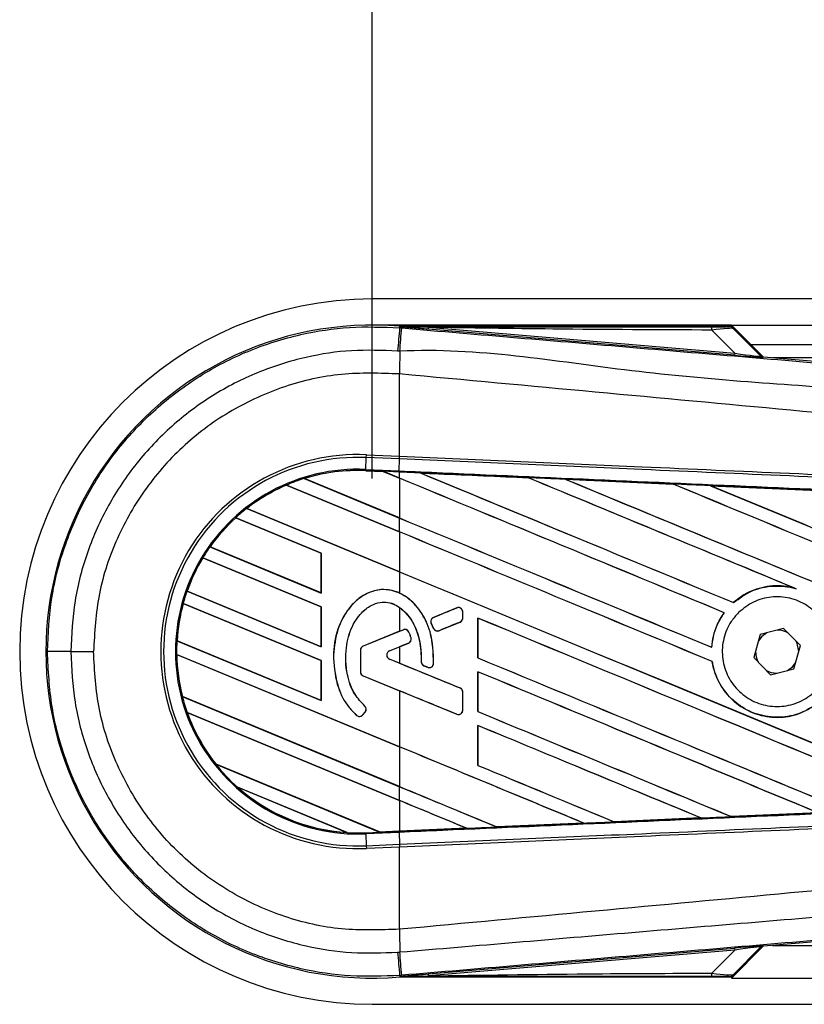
# Model space of a CAD drawing. Header units: millimetres. Extents: x 0 to 420, y 0 to 297.
# Tile 7 of 19: x 56 to 65, y 223 to 235. Entities that reach past the tile are written whole.
import ezdxf

# ---------------------------------------------------------------- set-up
doc = ezdxf.new("R2010")
doc.units = ezdxf.units.MM
doc.layers.add('QUOTE', color=174, linetype='Continuous')
doc.styles.add('SLDTEXTSTYLE3', font='TXT', dxfattribs={"width": 0.75})
doc.dimstyles.new('SLDDIMSTYLE0', dxfattribs={"dimtxt": 3, "dimasz": 3, "dimexe": 0, "dimexo": 0.0625, "dimgap": 0.75, "dimtad": 1, "dimlfac": 6.621921, "dimrnd": 1e-09, "dimzin": 12, "dimdsep": 46, "dimtxsty": 'SLDTEXTSTYLE3', "dimsah": 1, "dimcen": 0.09, "dimadec": 0, "dimazin": 3, "dimtfac": 1, "dimtdec": 3, "dimtofl": 0, "dimtmove": 0, "dimatfit": 3, "dimfxl": 0, "dimfrac": 2, "dimtolj": 1, "dimtzin": 12, "dimarcsym": 0})

# ---------------------------------------------------------------- blocks, each defined once
blk = doc.blocks.new('_D')
at = {"layer": 'QUOTE'}
for p, q in [((60.114, 229.345), (60.114, 245.844)), ((211.127, 229.345), (211.127, 245.844)), ((211.127, 243.844), (60.114, 243.844))]:
    blk.add_line(p, q, dxfattribs=at)
for points in [[(60.114, 243.844), (63.114, 243.344), (63.114, 244.344)], [(211.127, 243.844), (208.127, 244.344), (208.127, 243.344)]]:
    blk.add_solid(points, dxfattribs=at)
at = {"layer": 'QUOTE', "insert": (131.187, 247.711), "char_height": 3, "attachment_point": 1, "style": 'SLDTEXTSTYLE3'}
blk.add_mtext('1000', dxfattribs=at)

msp = doc.modelspace()

# ---------------------------------------------------------------- linework, layer by layer
at = {"color": 7, "linetype": 'Continuous', "lineweight": 25}
for p, q in [((114.7807, 231.422), (60.1138, 231.422)), ((64.2666, 231.12), (60.1138, 231.12)), ((60.4294, 231.0884), (60.4309, 231.106)), ((60.4294, 231.0884), (60.4539, 231.0863)), ((60.4309, 231.106), (60.4316, 231.1059)), ((60.4316, 231.106), (60.4316, 231.1059)), ((60.4389, 231.0987), (60.4316, 231.106)), ((64.2597, 231.106), (60.4316, 231.106)), ((60.439, 231.098), (60.4316, 231.1059)), ((60.439, 231.098), (60.4389, 231.0987)), ((60.7603, 231.0938), (60.7583, 231.0709)), ((60.7603, 231.0938), (64.3042, 230.795)), ((64.2666, 231.12), (114.7807, 231.12)), ((64.6351, 230.7515), (64.2666, 231.12)), ((64.6079, 230.7645), (64.2712, 231.1012)), ((64.287, 231.08), (64.6055, 230.7594)), ((64.3022, 230.7721), (60.7583, 231.0709)), ((64.3042, 230.795), (64.0387, 231.0622)), ((64.4932, 230.8935), (114.7807, 230.8935)), ((64.3042, 230.795), (64.3022, 230.7721)), ((64.6055, 230.7594), (64.6079, 230.7645)), ((64.6361, 230.7514), (64.6338, 230.7463)), ((64.6361, 230.7514), (73.5937, 229.9961)), ((88.0513, 230.7425), (64.7423, 230.7425)), ((60.4292, 230.5545), (60.429, 230.5545)), ((60.4292, 229.6037), (60.4292, 230.5545)), ((60.0442, 229.5884), (60.0456, 229.6205)), ((60.0456, 229.6205), (60.4292, 229.6037)), ((60.4278, 229.5717), (60.4292, 229.6037)), ((60.43, 229.6037), (60.4292, 229.6037)), ((60.0382, 229.451), (60.0442, 229.5884)), ((60.4278, 229.5717), (60.0442, 229.5884)), ((60.4226, 229.4342), (60.4286, 229.5716)), ((60.4286, 229.5716), (60.4278, 229.5717)), ((60.0376, 229.4378), (60.0382, 229.451)), ((60.0376, 229.4378), (60.2391, 229.429)), ((60.2392, 229.429), (60.0376, 229.4378)), ((60.0376, 229.4378), (60.0376, 229.4378)), ((60.0376, 229.4378), (60.0376, 229.4365)), ((60.0376, 229.4365), (60.2408, 229.4276)), ((60.0382, 229.451), (60.4226, 229.4342)), ((60.4221, 229.421), (60.2391, 229.429)), ((60.4292, 229.3503), (60.2391, 229.429)), ((60.2408, 229.4276), (60.2392, 229.429)), ((60.2408, 229.4276), (60.4292, 229.3496)), ((60.4292, 229.4207), (60.4221, 229.421)), ((60.4292, 229.3503), (60.4292, 229.4207)), ((60.6707, 229.4101), (60.6705, 229.4102)), ((60.6707, 229.4101), (60.6761, 229.4086)), ((59.1217, 229.2707), (59.1226, 229.2697)), ((59.1217, 229.2707), (59.1217, 229.2707)), ((60.4292, 228.7291), (59.1217, 229.2707)), ((59.1226, 229.2697), (60.4292, 228.7284)), ((59.3261, 229.3459), (60.4292, 228.889)), ((59.3262, 229.3459), (59.3261, 229.3459)), ((59.329, 229.3454), (59.3262, 229.3459)), ((60.4292, 228.8897), (59.329, 229.3454)), ((60.4292, 229.3496), (60.4292, 228.8897)), ((61.9155, 229.3557), (61.9156, 229.3556)), ((61.9172, 229.3543), (61.9156, 229.3556)), ((62.3478, 229.3367), (63.5923, 229.282)), ((62.3479, 229.3366), (62.3478, 229.3367)), ((62.3479, 229.3366), (62.3533, 229.3351)), ((63.5923, 229.282), (63.5925, 229.2819)), ((63.5941, 229.2805), (63.5925, 229.2819)), ((64.0265, 229.2628), (65.2695, 229.2079)), ((64.0268, 229.2627), (64.0265, 229.2628)), ((64.0268, 229.2627), (64.0322, 229.2612)), ((58.6618, 228.9999), (60.4292, 228.2679)), ((58.6619, 228.9999), (58.6618, 228.9999)), ((58.6638, 228.9998), (58.6619, 228.9999)), ((60.4292, 228.2686), (58.6638, 228.9998)), ((59.5244, 228.4828), (58.5345, 228.8928)), ((58.5345, 228.8928), (58.5346, 228.8928)), ((58.5346, 228.8928), (58.5354, 228.8918)), ((58.5354, 228.8918), (59.5231, 228.4826)), ((60.4292, 228.7291), (60.4292, 228.889)), ((60.4292, 228.7284), (60.4292, 228.2686)), ((58.2361, 228.5551), (59.5244, 228.0215)), ((58.2362, 228.5551), (58.2361, 228.5551)), ((58.2378, 228.5552), (58.2362, 228.5551)), ((59.5231, 228.0228), (58.2378, 228.5552)), ((59.5244, 228.4828), (59.5231, 228.4826)), ((59.5231, 228.4826), (59.5231, 228.0228)), ((59.5244, 228.0215), (59.5244, 228.4828)), ((59.5244, 227.8616), (58.1537, 228.4294)), ((58.1537, 228.4294), (58.1538, 228.4294)), ((58.1538, 228.4294), (58.1546, 228.4283)), ((58.1546, 228.4283), (59.5231, 227.8615)), ((60.4292, 228.2679), (60.4292, 228.0208)), ((57.9726, 228.0439), (57.9712, 228.0438)), ((57.9712, 228.0438), (59.5244, 227.4004)), ((57.9712, 228.0438), (57.9712, 228.0438)), ((59.5231, 227.4016), (57.9726, 228.0439)), ((59.5231, 228.0228), (59.5244, 228.0215)), ((64.9995, 228.0769), (65.0164, 228.0705)), ((59.5244, 227.2405), (57.9267, 227.9023)), ((57.9267, 227.9023), (57.9277, 227.9012)), ((57.9267, 227.9023), (57.9267, 227.9023)), ((57.9277, 227.9012), (59.5231, 227.2403)), ((64.2909, 227.9111), (64.2901, 227.9122)), ((59.5244, 227.8616), (59.5231, 227.8615)), ((59.5231, 227.8615), (59.5231, 227.4016)), ((59.5244, 227.4004), (59.5244, 227.8616)), ((60.4292, 227.8559), (60.4292, 227.5804)), ((61.0909, 227.8498), (60.8218, 227.7399)), ((61.0909, 227.8498), (61.0907, 227.8505)), ((61.1594, 227.7325), (61.1594, 227.8039)), ((61.1594, 227.8039), (61.16, 227.8039)), ((61.16, 227.7325), (61.16, 227.8039)), ((64.1828, 227.7943), (64.1845, 227.7943)), ((60.795, 227.6744), (60.7943, 227.6741)), ((60.8204, 227.6134), (60.7943, 227.6741)), ((60.795, 227.6744), (60.821, 227.6137)), ((60.8218, 227.7399), (60.8216, 227.7406)), ((60.8854, 227.5873), (61.1285, 227.6866)), ((61.1285, 227.6866), (61.1287, 227.686)), ((61.1594, 227.7325), (61.16, 227.7325)), ((61.334, 227.7332), (61.334, 227.272)), ((61.3353, 227.732), (61.334, 227.7332)), ((61.3353, 227.2721), (61.3353, 227.732)), ((60.4292, 227.5804), (60.0077, 227.4083)), ((60.4729, 227.5975), (60.0079, 227.4077)), ((60.4729, 227.5975), (60.4727, 227.5981)), ((60.5376, 227.5704), (60.5382, 227.5707)), ((60.821, 227.6137), (60.8204, 227.6134)), ((60.8854, 227.5873), (60.8857, 227.5867)), ((64.8706, 227.6133), (64.6002, 227.5442)), ((65.0655, 227.4137), (64.8706, 227.6133)), ((57.8562, 227.471), (57.8549, 227.4708)), ((57.8549, 227.4708), (59.5244, 226.7792)), ((57.8549, 227.4708), (57.8549, 227.4708)), ((59.5231, 226.7805), (57.8562, 227.471)), ((60.313, 227.3536), (60.5327, 227.4433)), ((60.5327, 227.4433), (60.533, 227.4427)), ((60.5614, 227.5038), (60.5621, 227.504)), ((64.6002, 227.5442), (64.5249, 227.2756)), ((56.6268, 227.3446), (56.8895, 227.3446)), ((59.5231, 227.4016), (59.5244, 227.4004)), ((59.9771, 227.3617), (59.9764, 227.3617)), ((59.9764, 227.3617), (59.9764, 227.11)), ((59.9771, 227.3617), (59.9771, 227.11)), ((60.0079, 227.4077), (60.0077, 227.4083)), ((60.313, 227.3536), (60.3132, 227.353)), ((60.3132, 227.353), (60.4292, 227.4004)), ((60.4292, 227.4004), (60.4292, 227.2101)), ((64.0385, 227.3945), (64.0373, 227.3957)), ((64.9901, 227.1451), (65.0655, 227.4137)), ((65.0443, 227.338), (65.0444, 227.3446)), ((57.8513, 227.3124), (57.8514, 227.3124)), ((60.4292, 226.2446), (57.8513, 227.3124)), ((57.8514, 227.3124), (57.8527, 227.3111)), ((57.8527, 227.3111), (60.4292, 226.2439)), ((59.5244, 227.2405), (59.5231, 227.2403)), ((59.5231, 227.2403), (59.5231, 226.7805)), ((59.5244, 226.7792), (59.5244, 227.2405)), ((59.6642, 227.2661), (59.6635, 227.2661)), ((60.313, 227.2568), (60.3132, 227.2574)), ((61.1285, 226.9239), (60.313, 227.2568)), ((60.4292, 227.2101), (60.3132, 227.2574)), ((60.6804, 227.2277), (60.6797, 227.2277)), ((60.8226, 227.2068), (60.8232, 227.2068)), ((61.334, 227.272), (61.3353, 227.2721)), ((64.0442, 227.2306), (64.0455, 227.2308)), ((64.5249, 227.2756), (64.7198, 227.076)), ((59.9771, 227.11), (59.9764, 227.11)), ((60.7109, 227.1819), (60.7106, 227.1813)), ((60.7109, 227.1819), (60.7538, 227.1639)), ((60.7538, 227.1639), (60.7536, 227.1633)), ((61.334, 227.1121), (61.334, 226.6508)), ((61.3353, 227.1108), (61.334, 227.1121)), ((61.3353, 226.651), (61.3353, 227.1108)), ((64.7198, 227.076), (64.9901, 227.1451)), ((60.0079, 227.0641), (60.0077, 227.0635)), ((60.0077, 227.0635), (60.4292, 226.8914)), ((60.0079, 227.0641), (61.0909, 226.6219)), ((60.4292, 226.8914), (60.4292, 226.2446)), ((61.1285, 226.9239), (61.1287, 226.9245)), ((61.1594, 226.8779), (61.16, 226.8779)), ((61.1594, 226.6679), (61.1594, 226.8779)), ((61.16, 226.6679), (61.16, 226.8779)), ((57.9181, 226.8242), (57.9168, 226.824)), ((57.9168, 226.824), (60.4292, 225.7833)), ((57.9168, 226.824), (57.9168, 226.824)), ((60.4292, 225.7841), (57.9181, 226.8242)), ((59.5231, 226.7805), (59.5244, 226.7792)), ((57.9728, 226.641), (57.9728, 226.6409)), ((60.4292, 225.6235), (57.9728, 226.641)), ((57.9728, 226.6409), (57.9747, 226.6394)), ((57.9747, 226.6394), (60.4292, 225.6228)), ((60.0038, 226.6131), (60.0313, 226.646)), ((60.0043, 226.6127), (60.0318, 226.6456)), ((60.0257, 226.7153), (60.0262, 226.7158)), ((60.0313, 226.646), (60.0318, 226.6456)), ((61.1594, 226.6679), (61.16, 226.6679)), ((61.334, 226.6508), (61.3353, 226.651)), ((59.933, 226.6076), (59.9326, 226.6071)), ((60.0038, 226.6131), (60.0043, 226.6127)), ((61.0909, 226.6219), (61.0907, 226.6213)), ((61.334, 226.4909), (61.334, 226.0297)), ((61.3353, 226.4897), (61.334, 226.4909)), ((61.3353, 226.0299), (61.3353, 226.4897)), ((60.4292, 226.2439), (60.4292, 225.7841)), ((58.3053, 226.042), (60.1969, 225.2584)), ((58.3053, 226.042), (58.3053, 226.042)), ((58.307, 226.042), (58.3053, 226.042)), ((60.1955, 225.2597), (58.307, 226.042)), ((61.334, 226.0297), (61.3353, 226.0299)), ((59.8239, 225.2531), (58.5537, 225.7792)), ((58.5537, 225.7792), (58.5539, 225.7791)), ((58.5539, 225.7791), (58.559, 225.7763)), ((58.559, 225.7763), (59.8181, 225.2547)), ((60.4292, 225.6235), (60.4292, 225.7833)), ((60.4292, 225.6228), (60.4292, 225.2699)), ((63.9147, 225.4215), (62.9096, 225.3773)), ((63.9102, 225.4227), (63.9145, 225.4216)), ((63.9145, 225.4216), (63.9147, 225.4215)), ((64.2655, 225.4371), (64.2642, 225.4384)), ((64.2657, 225.437), (64.2655, 225.4371)), ((65.2688, 225.4814), (64.2657, 225.437)), ((61.2042, 225.3025), (60.4292, 225.2686)), ((61.1997, 225.3036), (61.204, 225.3025)), ((61.204, 225.3025), (61.2042, 225.3025)), ((61.5533, 225.3178), (61.552, 225.319)), ((61.5533, 225.3178), (62.5597, 225.362)), ((61.5534, 225.3177), (61.5533, 225.3178)), ((62.5598, 225.3619), (61.5534, 225.3177)), ((62.5553, 225.3631), (62.5597, 225.362)), ((62.5597, 225.362), (62.5598, 225.3619)), ((62.9095, 225.3773), (62.9082, 225.3786)), ((62.9096, 225.3773), (62.9095, 225.3773)), ((59.8181, 225.2547), (59.8238, 225.2531)), ((59.8238, 225.2531), (59.8239, 225.2531)), ((60.0376, 225.2515), (60.1969, 225.2584)), ((60.0376, 225.2515), (60.0382, 225.2383)), ((60.4226, 225.2551), (60.0382, 225.2383)), ((60.0382, 225.2383), (60.0442, 225.1009)), ((60.1955, 225.2597), (60.4292, 225.2699)), ((60.1968, 225.2585), (60.1955, 225.2597)), ((60.1968, 225.2585), (60.4221, 225.2683)), ((60.4221, 225.2683), (60.1969, 225.2584)), ((60.4292, 225.2686), (60.4221, 225.2683)), ((60.4221, 225.2683), (60.4221, 225.2683)), ((60.4226, 225.2551), (60.4286, 225.1177)), ((60.0442, 225.1009), (60.4278, 225.1176)), ((60.0442, 225.1009), (60.0456, 225.0688)), ((60.4292, 225.0856), (60.0456, 225.0688)), ((60.4278, 225.1176), (60.4286, 225.1177)), ((60.4278, 225.1176), (60.4292, 225.0856)), ((60.4292, 225.0856), (60.43, 225.0856)), ((60.4292, 224.1348), (60.4292, 225.0856)), ((73.5937, 224.6932), (64.6361, 223.9379)), ((60.4292, 224.1348), (60.429, 224.1348)), ((60.7583, 223.6184), (64.3022, 223.9172)), ((64.2666, 223.5693), (64.6351, 223.9378)), ((64.2712, 223.5881), (64.6079, 223.9248)), ((64.6055, 223.9299), (64.287, 223.6093)), ((64.3022, 223.9172), (64.3042, 223.8943)), ((64.6079, 223.9248), (64.6055, 223.9299)), ((64.6338, 223.943), (64.6361, 223.9379)), ((64.7423, 223.9468), (88.0513, 223.9468)), ((64.3042, 223.8943), (60.7603, 223.5955)), ((64.0387, 223.6271), (64.3042, 223.8943)), ((60.454, 223.603), (60.4294, 223.6009)), ((60.4294, 223.6009), (60.4309, 223.5833)), ((60.4316, 223.5834), (60.4309, 223.5833)), ((60.4316, 223.5834), (60.439, 223.5913)), ((60.4389, 223.5906), (60.4316, 223.5833)), ((60.4316, 223.5834), (60.4316, 223.5833)), ((60.4316, 223.5833), (64.2597, 223.5833)), ((60.4389, 223.5906), (60.439, 223.5913)), ((60.7583, 223.6184), (60.7603, 223.5955)), ((64.2666, 223.5693), (204.8858, 223.5693)), ((60.1138, 223.2673), (205.4823, 223.2673))]:
    msp.add_line(p, q, dxfattribs=at)
at = {"color": 7, "linetype": 'Continuous', "lineweight": 25, "flags": 128}
for points in [[(60.7603, 231.0938), (60.5803, 231.0966), (60.4389, 231.0987)], [(60.4221, 229.421), (60.4221, 229.4214), (60.4221, 229.4222), (60.4222, 229.4233), (60.4222, 229.4248), (60.4223, 229.4267), (60.4224, 229.4289), (60.4225, 229.4314), (60.4226, 229.4342)], [(64.6764, 227.5637), (64.619, 227.5208), (64.579, 227.4685)], [(65.0444, 227.3446), (65.0254, 227.44), (65.0106, 227.4699)], [(64.914, 227.1256), (64.9714, 227.1685), (65.0114, 227.2208)], [(60.4389, 223.5906), (60.6189, 223.5933), (60.7603, 223.5955)]]:
    msp.add_lwpolyline(points, dxfattribs=at)
at = {"color": 7, "linetype": 'Continuous', "lineweight": 25}
for centre, radius, start, end in [((60.1138, 227.3446), 4.0774, 90, 270), ((60.1138, 227.3446), 3.7747, 85.18028, 274.81972), ((448.999, 198.1151), 389.966, 175.149606, 175.189291), ((-70.5318, 241.9213), 131.4331, 355.15357, 355.271316), ((63.8776, 231.0684), 0.1612, 357.77119, 11.51783), ((104.032, 230.2887), 43.6038, 179.30553, 179.65067), ((64.6376, 230.7914), 0.0453, 225.00164, 265.17864), ((59.9462, 227.3446), 2.278, 87.5, 272.5), ((59.9462, 227.3446), 2.2459, 87.5, 272.5), ((59.9462, 227.3446), 2.1083, 87.5, 272.5), ((59.9462, 227.3446), 2.0952, 87.5, 107.21651), ((59.9462, 227.3446), 2.0951, 87.5, 107.2149), ((59.9462, 227.3446), 2.0938, 87.5, 107.14432), ((59.9462, 227.3446), 2.0952, 113.17547, 127.80908), ((59.9462, 227.3446), 2.0951, 113.17491, 127.80821), ((59.9462, 227.3446), 2.0938, 113.16504, 127.76752), ((59.9462, 227.3446), 2.0952, 107.21651, 113.17547), ((59.9462, 227.3446), 2.0952, 127.80908, 132.36028), ((59.9462, 227.3446), 2.0952, 132.36028, 144.70717), ((59.9462, 227.3446), 2.0951, 132.36013, 144.70666), ((59.9462, 227.3446), 2.0938, 132.36308, 144.68039), ((59.9462, 227.3446), 2.0952, 144.70717, 148.81902), ((59.9462, 227.3446), 2.0952, 148.81902, 160.50758), ((59.9462, 227.3446), 2.0951, 148.81915, 160.50735), ((59.9462, 227.3446), 2.0938, 148.83169, 160.49144), ((59.9462, 227.3446), 2.0952, 160.50758, 164.56307), ((59.9462, 227.3446), 2.0952, 164.56307, 176.54814), ((59.9462, 227.3446), 2.0951, 164.56347, 176.54818), ((59.9462, 227.3446), 2.0938, 164.58576, 176.54166), ((61.1097, 227.8039), 0.0496, 0, 112.20926), ((60.8406, 227.694), 0.0496, 112.20926, 203.24584), ((61.1097, 227.7325), 0.0496, 292.20927, 0), ((60.4917, 227.5515), 0.0496, 22.3787, 112.20929), ((60.8666, 227.6333), 0.0496, 203.24584, 292.20927), ((64.7952, 227.3446), 0.2492, 58.46951, 90.18729), ((59.9462, 227.3446), 2.0952, 176.54814, 180.8818), ((60.514, 227.4893), 0.0496, 292.20926, 16.93498), ((56.5711, 7.23), 220.1146, 89.985518, 90.05581), ((60.0267, 227.3617), 0.0503, 112.20929, 180), ((60.0267, 227.3617), 0.0496, 112.20929, 180), ((60.3328, 227.3052), 0.0523, 112.20926, 247.79071), ((60.3328, 227.3052), 0.0516, 112.20926, 247.79071), ((64.7952, 227.3446), 0.2492, 178.46951, 210.18729), ((59.9462, 227.3446), 2.0952, 180.8818, 194.38831), ((59.9462, 227.3446), 2.0951, 180.88252, 194.38869), ((59.9462, 227.3446), 2.0938, 180.91722, 194.39314), ((60.73, 227.2277), 0.0496, 180.035, 247.29049), ((60.773, 227.2097), 0.0496, 247.29049, 356.67135), ((60.0267, 227.11), 0.0503, 180, 247.79071), ((60.0267, 227.11), 0.0496, 180, 247.79071), ((64.7952, 227.3446), 0.2492, 238.46951, 270.18729), ((61.1097, 226.8779), 0.0496, 0, 67.79071), ((59.9462, 227.3446), 2.0952, 194.38831, 199.62504), ((59.9462, 227.3446), 2.0952, 199.62504, 218.44471), ((59.9462, 227.3446), 2.0951, 199.6263, 218.44589), ((59.9462, 227.3446), 2.0938, 199.68237, 218.47326), ((59.9932, 226.6778), 0.0496, 320.16689, 48.97709), ((59.9932, 226.6778), 0.0503, 320.16689, 48.97709), ((61.1097, 226.6679), 0.0496, 247.79071, 0), ((59.9657, 226.6449), 0.0503, 228.8059, 320.16689), ((59.9657, 226.6449), 0.0496, 228.8059, 320.16689), ((59.9462, 227.3446), 2.0952, 218.44471, 228.34691), ((59.9462, 227.3446), 2.0952, 228.34691, 266.65309), ((59.9462, 227.3446), 2.0951, 228.35056, 266.64944), ((59.9462, 227.3446), 2.0938, 228.50755, 266.49245), ((59.9462, 227.3446), 2.0952, 266.65309, 272.5), ((104.032, 224.4006), 43.6038, 180.34933, 180.69448), ((64.6376, 223.8979), 0.0453, 94.82136, 134.99836), ((448.999, 256.5742), 389.966, 184.810709, 184.850394), ((-85.8132, 211.4792), 146.7687, 4.738282, 4.843724), ((63.8776, 223.6209), 0.1612, 348.48217, 2.22881)]:
    msp.add_arc(centre, radius, start, end, dxfattribs=at)
for centre, major_axis, ratio, start_param, end_param in [((63.9135, 231.1028), (0.3201, -0.0007), 0.0065928, 5.1035854, 6.2804722), ((63.9135, 231.0273), (0.374, 0.0519), 0.0487304, 0.0458928, 1.2227796), ((64.0979, 230.7928), (0.5359, -0.0465), 0.0060141, 5.1041157, 6.2810026), ((64.1017, 230.8379), (0.5039, -0.0789), 0.0239119, 5.1295592, 6.306446), ((64.64, 230.7965), (0.0191, 0.0411), 0.9999568, 2.7909675, 3.4922178), ((60.1168, 229.4797), (0.1224, -0.0507), 0.0029846, 0.0092528, 0.0351255), ((60.4292, 230.7338), (129.5387, -53.6608), 0.0080625, 4.7175918, 4.7455439), ((60.4292, 227.1574), (129.4638, -5.6542), 0.0174384, 1.5600642, 1.5696511), ((60.4292, 230.7338), (129.4631, -53.6295), 0.0080625, 4.7176356, 4.7455551), ((60.4292, 228.1267), (129.5387, -53.6608), 0.0080625, 1.5451428, 1.5741362), ((60.4292, 228.1267), (129.4631, -53.6295), 0.0080625, 1.5451387, 1.5741362), ((60.4292, 228.7478), (129.5387, -53.6608), 0.0080625, 1.538717, 1.5626622), ((60.4292, 228.7478), (129.4631, -53.6295), 0.0080625, 1.5388271, 1.5626424), ((60.4292, 231.3549), (129.5387, -53.6608), 0.0080625, 4.73054, 4.7977625), ((60.4292, 231.3549), (129.4631, -53.6295), 0.0080625, 4.7305916, 4.797783), ((60.4292, 227.1574), (129.4638, -5.6542), 0.0174384, 1.5471095, 1.5566952), ((60.4292, 229.3689), (129.5387, -53.6608), 0.0080625, 1.4844685, 1.5497155), ((60.4292, 229.3689), (129.4631, -53.6295), 0.0080625, 1.4844738, 1.5496877), ((60.4292, 231.976), (129.5387, -53.6608), 0.0080625, 4.7435023, 4.8082676), ((60.4292, 231.976), (129.4631, -53.6295), 0.0080625, 4.7435622, 4.8082852), ((60.4292, 227.1574), (129.4638, -5.6542), 0.0174384, 1.534147, 1.5437245), ((60.4292, 230.1126), (129.4631, -53.6295), 0.0080625, 4.7157288, 4.7436017), ((60.4292, 230.1126), (129.5387, -53.6608), 0.0080625, 4.7157288, 4.743595), ((60.4292, 227.5055), (129.5387, -53.6608), 0.0080625, 1.5462162, 1.5741362), ((60.4292, 227.5055), (129.4631, -53.6295), 0.0080625, 1.54621, 1.5741362), ((60.4292, 229.4915), (129.4631, -53.6295), 0.0080625, 4.7157288, 4.7663143), ((60.4292, 229.4915), (129.5387, -53.6608), 0.0080625, 4.7157288, 4.7662988), ((60.4292, 228.8014), (129.5387, 52.8922), 0.0080793, 4.7121189, 4.7141966), ((60.4292, 226.1793), (129.5387, 52.8922), 0.0080793, 1.5620973, 1.5639738), ((60.4292, 226.8844), (129.5387, -53.6608), 0.0080625, 1.5263102, 1.5671512), ((60.4292, 226.8844), (129.4631, -53.6295), 0.0080625, 1.5263198, 1.5671374), ((60.4292, 228.8014), (129.5387, 52.8923), 0.0080793, 4.7090901, 4.7094257), ((60.4292, 226.1793), (129.5387, 52.8922), 0.0080793, 1.5666964, 1.5674975), ((60.4292, 228.4312), (129.5387, -52.8923), 0.0080793, 4.7156879, 4.721088), ((60.4292, 228.8704), (129.5387, -53.6608), 0.0080625, 4.7227138, 4.7558224), ((60.4292, 228.8704), (129.4631, -53.6295), 0.0080625, 4.7227276, 4.7558335), ((60.4292, 226.0736), (129.5386, -54.2166), 0.0080502, 1.5716616, 1.5719933), ((60.4292, 226.2633), (129.5387, -53.6608), 0.0080625, 1.5367672, 1.5671512), ((60.4292, 226.2633), (129.4631, -53.6295), 0.0080625, 1.5367814, 1.5671374), ((60.4292, 225.6703), (129.5387, -52.8923), 0.0080793, 1.5689888, 1.5740952), ((60.4292, 228.2492), (129.5387, -53.6608), 0.0080625, 4.7227138, 4.7453492), ((60.4292, 228.2492), (129.4631, -53.6295), 0.0080625, 4.7227276, 4.7453552), ((60.4292, 225.6421), (129.5387, -53.6608), 0.0080625, 1.5472259, 1.5671512), ((60.4292, 225.6421), (129.4631, -53.6295), 0.0080625, 1.5472453, 1.5671374), ((60.4292, 225.021), (129.5387, -53.6608), 0.0080625, 1.5576876, 1.5741362), ((60.4292, 225.021), (129.4631, -53.6295), 0.0080625, 1.5577128, 1.5741362), ((60.4292, 227.6281), (129.5387, -53.6608), 0.0080625, 4.7227138, 4.7348779), ((60.4292, 227.6281), (129.4631, -53.6295), 0.0080625, 4.7227276, 4.7348783), ((60.4292, 227.007), (129.4631, -53.6295), 0.0080625, 4.7157288, 4.7244015), ((60.4292, 227.007), (129.5387, -53.6608), 0.0080625, 4.7157288, 4.724407), ((60.4292, 224.3999), (129.5387, -53.6608), 0.0080625, 1.5681537, 1.5741362), ((60.4292, 224.3999), (129.4631, -53.6295), 0.0080625, 1.5681848, 1.5741362), ((60.4292, 227.5319), (129.4638, 5.6542), 0.0174384, 4.7307768, 4.7385182), ((60.4292, 227.5319), (129.4638, 5.6542), 0.0174384, 4.7412538, 4.7489822), ((60.4292, 227.5319), (129.4638, 5.6542), 0.0174384, 4.7116274, 4.7175787), ((60.4292, 227.5319), (129.4638, 5.6542), 0.0174384, 4.7203001, 4.7280508), ((60.2959, 225.2175), (0.099, -0.041), 0.0036879, 3.1511368, 3.1770094), ((64.0979, 223.8965), (0.5359, 0.0465), 0.0060141, 0.0021827, 1.1790696), ((64.1017, 223.8514), (0.5039, 0.0789), 0.0239119, 6.2599246, 7.4368114), ((64.64, 223.8928), (-0.0191, 0.0411), 0.9999568, 5.9325602, 6.6338104), ((63.9135, 223.5865), (0.3201, 0.0007), 0.0065928, 0.0027131, 1.1795999), ((63.9135, 223.662), (0.374, -0.0519), 0.0487304, 5.0604057, 6.2372925)]:
    msp.add_ellipse(centre, major_axis=major_axis, ratio=ratio, start_param=start_param, end_param=end_param, dxfattribs=at)
for points, knots in [([(56.3567, 227.3446), (56.3668, 227.5528), (56.3871, 227.9752), (56.5509, 228.5884), (56.8101, 229.1716), (57.1623, 229.698), (57.6014, 230.1621), (58.1076, 230.5422), (58.6756, 230.8352), (59.2607, 231.0191), (59.8532, 231.1112), (60.2359, 231.096), (60.4294, 231.0884)], [0, 0, 0, 0, 0.100465, 0.2038434, 0.3043094, 0.4076889, 0.5081552, 0.611535, 0.7120023, 0.8153833, 0.9066108, 1, 1, 1, 1]), ([(60.4389, 231.0987), (61.11, 231.0991), (62.3084, 231.0998), (63.5078, 231.1004), (64.0355, 231.1006)], [0, 0, 0, 0, 0.5600269, 1, 1, 1, 1]), ([(60.7583, 231.0709), (60.7275, 231.0735), (60.6361, 231.0812), (60.5286, 231.0903), (60.454, 231.0967), (60.439, 231.098)], [0, 0, 0, 0, 0.2892673, 0.8568296, 1, 1, 1, 1]), ([(60.4539, 231.0863), (61.3465, 231.0111), (63.1315, 230.8607), (65.8083, 230.6358), (69.2952, 230.3433), (71.8832, 230.1271), (73.5819, 229.9853)], [0, 0, 0, 0, 0.2036202, 0.4072406, 0.6109477, 1, 1, 1, 1]), ([(64.0387, 231.0622), (63.4268, 231.0647), (62.3341, 231.0693), (61.2412, 231.0863), (60.7603, 231.0938)], [0, 0, 0, 0, 0.5599741, 1, 1, 1, 1]), ([(64.2336, 231.1021), (64.2359, 231.1028), (64.24, 231.1041), (64.2537, 231.1054), (64.2597, 231.106)], [0, 0, 0, 0, 0.5593923, 1, 1, 1, 1]), ([(64.287, 231.08), (64.2781, 231.087), (64.2623, 231.0995), (64.2423, 231.1013), (64.2336, 231.1021)], [0, 0, 0, 0, 0.56, 1, 1, 1, 1]), ([(64.2712, 231.1012), (64.2702, 231.1021), (64.2678, 231.1042), (64.2637, 231.1057), (64.2608, 231.1059), (64.2597, 231.106)], [0, 0, 0, 0, 0.31939567, 0.74819126, 1, 1, 1, 1]), ([(64.2712, 231.1012), (64.2761, 231.0953), (64.2848, 231.0848), (64.2863, 231.0815), (64.287, 231.08)], [0, 0, 0, 0, 0.560586, 1, 1, 1, 1]), ([(73.5834, 229.7141), (71.8828, 229.8531), (69.2909, 230.0649), (65.7984, 230.3801), (63.1144, 230.5352), (61.3279, 230.8623), (60.4314, 230.8172), (60.4314, 230.8172)], [0, 0, 0, 0, 0.3887669, 0.5925279, 0.7962893, 0.9999993, 1, 1, 1, 1]), ([(60.4067, 230.8193), (60.2292, 230.8262), (59.8741, 230.8402), (59.3268, 230.7563), (58.7819, 230.5847), (58.2563, 230.3157), (57.7846, 229.9609), (57.3777, 229.5334), (57.0496, 229.0425), (56.8086, 228.5043), (56.6561, 227.9327), (56.6365, 227.5407), (56.6268, 227.3446)], [0, 0, 0, 0, 0.0923036, 0.1846071, 0.2865385, 0.3884688, 0.490398, 0.5923288, 0.694247, 0.7961664, 0.8980845, 1, 1, 1, 1]), ([(60.4314, 230.8172), (60.4314, 230.8172), (60.4232, 230.8179), (60.4149, 230.8186), (60.4067, 230.8193)], [0, 0, 0, 0, 0.0003655, 1, 1, 1, 1]), ([(60.429, 230.5545), (60.2048, 230.5625), (59.7557, 230.5786), (59.0942, 230.4285), (58.4793, 230.15), (57.9325, 229.7528), (57.4821, 229.2479), (57.1461, 228.6622), (56.929, 228.0183), (56.9026, 227.569), (56.8895, 227.3446)], [0, 0, 0, 0, 0.1248804, 0.2501396, 0.3746494, 0.4998125, 0.6247642, 0.7495577, 0.8749238, 1, 1, 1, 1]), ([(73.5822, 229.2631), (73.5315, 229.2713), (73.2184, 229.3215), (71.8448, 229.4614), (69.0225, 229.7528), (64.9506, 230.1363), (61.9369, 230.415), (60.4292, 230.5545)], [0, 0, 0, 0, 0.0117013, 0.0722088, 0.3141935, 0.6568871, 1, 1, 1, 1]), ([(60.43, 229.6037), (61.3643, 229.5629), (62.8674, 229.4974), (64.9384, 229.4071), (66.217, 229.3513), (67.4956, 229.2956), (68.7742, 229.2398), (70.4772, 229.1656), (72.0784, 229.0957), (73.1109, 229.0507), (73.5775, 229.0304)], [0, 0, 0, 0, 0.2128192, 0.3423754, 0.4719316, 0.50432, 0.6339994, 0.7636564, 0.8932125, 1, 1, 1, 1]), ([(73.5747, 228.9983), (73.1082, 229.0186), (72.0758, 229.0636), (70.4747, 229.1335), (68.772, 229.2077), (67.4935, 229.2635), (66.215, 229.3193), (64.9365, 229.375), (62.8657, 229.4653), (61.3628, 229.5309), (60.4286, 229.5716)], [0, 0, 0, 0, 0.1067875, 0.2363437, 0.3660007, 0.4956801, 0.5280685, 0.6576247, 0.7871808, 1, 1, 1, 1]), ([(60.4226, 229.4342), (60.5897, 229.4269), (61.4253, 229.3904), (62.9293, 229.3244), (64.9339, 229.236), (66.9374, 229.147), (68.6057, 229.0724), (70.2725, 228.9976), (71.8167, 228.928), (73.0257, 228.8731), (73.5696, 228.8484)], [0, 0, 0, 0, 0.03806357, 0.19032226, 0.34258095, 0.49483966, 0.64709839, 0.72322599, 0.87548473, 1, 1, 1, 1]), ([(60.6705, 229.4102), (60.648, 229.4112), (60.5675, 229.4147), (60.4871, 229.4182), (60.4292, 229.4207)], [0, 0, 0, 0, 0.2806447, 1, 1, 1, 1]), ([(60.6705, 229.4102), (60.741, 229.4071), (61.156, 229.389), (61.5709, 229.3708), (61.9155, 229.3557)], [0, 0, 0, 0, 0.1696977, 1, 1, 1, 1]), ([(61.9156, 229.3556), (61.5848, 229.3701), (61.1699, 229.3883), (60.7549, 229.4065), (60.6707, 229.4101)], [0, 0, 0, 0, 0.7971164, 1, 1, 1, 1]), ([(62.3478, 229.3367), (62.3252, 229.3377), (62.2123, 229.3427), (62.0682, 229.349), (61.9467, 229.3543), (61.9155, 229.3557)], [0, 0, 0, 0, 0.1567286, 0.7836435, 1, 1, 1, 1]), ([(63.5925, 229.2819), (63.371, 229.2916), (62.9562, 229.3099), (62.5413, 229.3282), (62.3479, 229.3366)], [0, 0, 0, 0, 0.5339744, 1, 1, 1, 1]), ([(64.0265, 229.2628), (64.0039, 229.2638), (63.891, 229.2688), (63.7463, 229.2752), (63.6241, 229.2806), (63.5923, 229.282)], [0, 0, 0, 0, 0.1560477, 0.7802389, 1, 1, 1, 1]), ([(65.2699, 229.2077), (65.1573, 229.2127), (64.743, 229.2311), (64.3286, 229.2494), (64.0268, 229.2627)], [0, 0, 0, 0, 0.2718129, 1, 1, 1, 1]), ([(60.4292, 228.0208), (60.3815, 228.038), (60.288, 228.0717), (60.1385, 228.055), (59.999, 227.9949), (59.8552, 227.8738), (59.723, 227.6629), (59.6682, 227.4407), (59.6644, 227.2998), (59.6635, 227.2661)], [0, 0, 0, 0, 0.1181192, 0.2313231, 0.3438681, 0.4724961, 0.6678894, 0.9204553, 1, 1, 1, 1]), ([(60.8226, 227.2068), (60.8184, 227.3306), (60.8111, 227.5438), (60.6881, 227.8048), (60.54, 227.9627), (60.3877, 228.0468), (60.2403, 228.0693), (60.0986, 228.0422), (59.9499, 227.9626), (59.802, 227.8055), (59.6862, 227.5617), (59.6718, 227.3678), (59.6642, 227.2661)], [0, 0, 0, 0, 0.16536363, 0.28478887, 0.37991797, 0.45322426, 0.51522419, 0.57710116, 0.6445431, 0.73950389, 0.86339606, 1, 1, 1, 1]), ([(60.8232, 227.2068), (60.8191, 227.3307), (60.8119, 227.5442), (60.6884, 227.8042), (60.5541, 227.9517), (60.4607, 228.0034), (60.4292, 228.0208)], [0, 0, 0, 0, 0.3858589, 0.6649336, 0.8871478, 1, 1, 1, 1]), ([(64.9995, 228.0769), (64.9572, 228.0863), (64.8317, 228.1144), (64.6142, 228.0966), (64.4167, 228.0149), (64.3203, 227.9367), (64.2901, 227.9122)], [0, 0, 0, 0, 0.1712904, 0.5087548, 0.8462025, 1, 1, 1, 1]), ([(64.2909, 227.9111), (64.3599, 227.9614), (64.4981, 228.0623), (64.7541, 228.1159), (64.9291, 228.0967), (65.0135, 228.0714), (65.0164, 228.0705)], [0, 0, 0, 0, 0.32834712, 0.65811904, 0.98800916, 1, 1, 1, 1]), ([(60.0257, 226.7153), (59.9855, 226.7586), (59.8897, 226.8618), (59.808, 227.0984), (59.7978, 227.3719), (59.8623, 227.6197), (59.9717, 227.7862), (60.0882, 227.8786), (60.1971, 227.9189), (60.2952, 227.9194), (60.3867, 227.8872), (60.4975, 227.8108), (60.6003, 227.6676), (60.6728, 227.4596), (60.6777, 227.3091), (60.6804, 227.2277)], [0, 0, 0, 0, 0.0744353, 0.177241, 0.3086024, 0.4174643, 0.4963546, 0.5570675, 0.6030224, 0.6410452, 0.6789529, 0.7243011, 0.8099663, 0.8972232, 1, 1, 1, 1]), ([(60.0262, 226.7158), (59.986, 226.7591), (59.8903, 226.8621), (59.8086, 227.0985), (59.7985, 227.3718), (59.8629, 227.6193), (59.9721, 227.7857), (60.0884, 227.878), (60.1972, 227.9182), (60.2949, 227.9187), (60.3711, 227.8925), (60.4128, 227.8663), (60.4292, 227.8559)], [0, 0, 0, 0, 0.1057973, 0.2519537, 0.4387447, 0.5935245, 0.7056507, 0.7919163, 0.8571803, 0.9111569, 0.9649703, 1, 1, 1, 1]), ([(64.3486, 227.7954), (64.4042, 227.8406), (64.5155, 227.931), (64.7274, 227.9869), (64.9432, 227.974), (65.1434, 227.889), (65.304, 227.743), (65.4071, 227.5519), (65.4412, 227.3375), (65.4024, 227.1241), (65.2953, 226.9355), (65.1317, 226.7929), (64.9301, 226.7125), (64.7132, 226.7034), (64.5055, 226.7666), (64.3304, 226.895), (64.2077, 227.0741), (64.1512, 227.2839), (64.1678, 227.4996), (64.242, 227.6758), (64.319, 227.7622), (64.3486, 227.7954)], [0, 0, 0, 0, 0.0537008, 0.107401, 0.161118, 0.214849, 0.268575, 0.3222758, 0.3759418, 0.429583, 0.4832243, 0.5368906, 0.5905915, 0.6443177, 0.6980486, 0.7517655, 0.8054595, 0.8591318, 0.9127903, 0.9664454, 1, 1, 1, 1]), ([(60.4292, 227.8559), (60.4613, 227.8273), (60.5483, 227.7495), (60.6529, 227.5563), (60.6782, 227.3643), (60.6795, 227.2474), (60.6797, 227.2277)], [0, 0, 0, 0, 0.1837852, 0.4983769, 0.9154383, 1, 1, 1, 1]), ([(61.16, 227.8039), (61.1595, 227.8095), (61.1584, 227.8208), (61.1497, 227.8359), (61.1369, 227.8474), (61.121, 227.8538), (61.1048, 227.8549), (61.0951, 227.8518), (61.0907, 227.8505)], [0, 0, 0, 0, 0.1719146, 0.3441327, 0.5163521, 0.6885744, 0.8607991, 1, 1, 1, 1]), ([(64.1828, 227.7943), (64.1572, 227.755), (64.0852, 227.6444), (64.046, 227.5025), (64.0382, 227.4067), (64.0373, 227.3957)], [0, 0, 0, 0, 0.32722373, 0.92254691, 1, 1, 1, 1]), ([(64.0385, 227.3945), (64.0515, 227.4792), (64.0735, 227.623), (64.1522, 227.7444), (64.1845, 227.7943)], [0, 0, 0, 0, 0.5894269, 1, 1, 1, 1]), ([(60.8216, 227.7406), (60.8166, 227.738), (60.8066, 227.7327), (60.7959, 227.7191), (60.7901, 227.7031), (60.7898, 227.6873), (60.793, 227.678), (60.7943, 227.6741)], [0, 0, 0, 0, 0.2084961, 0.420751, 0.6330051, 0.8452581, 1, 1, 1, 1]), ([(61.1287, 227.686), (61.1337, 227.6886), (61.1437, 227.6938), (61.1543, 227.7074), (61.1594, 227.721), (61.1599, 227.7296), (61.16, 227.7325)], [0, 0, 0, 0, 0.2798496, 0.5648212, 0.8497894, 1, 1, 1, 1]), ([(60.5382, 227.5707), (60.5356, 227.5756), (60.5303, 227.5856), (60.5167, 227.5962), (60.5006, 227.602), (60.4852, 227.6023), (60.4763, 227.5993), (60.4727, 227.5981)], [0, 0, 0, 0, 0.2112772, 0.4263684, 0.6414599, 0.8565516, 1, 1, 1, 1]), ([(60.5614, 227.5038), (60.5597, 227.5095), (60.5561, 227.5208), (60.5484, 227.5432), (60.5419, 227.5596), (60.5376, 227.5704)], [0, 0, 0, 0, 0.2522974, 0.5045943, 1, 1, 1, 1]), ([(60.5621, 227.504), (60.5603, 227.5096), (60.5567, 227.521), (60.5491, 227.5434), (60.5425, 227.5598), (60.5382, 227.5707)], [0, 0, 0, 0, 0.2520744, 0.5041484, 1, 1, 1, 1]), ([(60.8204, 227.6134), (60.8231, 227.6086), (60.8285, 227.5987), (60.8423, 227.5882), (60.8585, 227.5827), (60.8736, 227.5827), (60.8823, 227.5856), (60.8857, 227.5867)], [0, 0, 0, 0, 0.2131585, 0.4303443, 0.6475311, 0.8647193, 1, 1, 1, 1]), ([(60.533, 227.4427), (60.5379, 227.4453), (60.5479, 227.4506), (60.5586, 227.4642), (60.5644, 227.4802), (60.5646, 227.4941), (60.5627, 227.5018), (60.5621, 227.504)], [0, 0, 0, 0, 0.2240403, 0.4520934, 0.6801462, 0.9081986, 1, 1, 1, 1]), ([(60.4294, 223.6009), (60.2404, 223.5933), (59.8578, 223.5778), (59.271, 223.6679), (58.6813, 223.8518), (58.1178, 224.1407), (57.606, 224.5231), (57.1698, 224.9819), (56.8131, 225.5122), (56.5549, 226.0895), (56.3882, 226.7079), (56.3673, 227.1303), (56.3567, 227.3446)], [0, 0, 0, 0, 0.09123037, 0.18462249, 0.28509302, 0.38847717, 0.48894659, 0.59232958, 0.69279869, 0.79618144, 0.89663467, 1, 1, 1, 1]), ([(56.6268, 227.3446), (56.6365, 227.1486), (56.6561, 226.7566), (56.8086, 226.185), (57.0496, 225.6468), (57.3777, 225.1559), (57.7846, 224.7284), (58.2563, 224.3736), (58.7819, 224.1046), (59.3268, 223.933), (59.8741, 223.8491), (60.2292, 223.8631), (60.4067, 223.87)], [0, 0, 0, 0, 0.1019155, 0.2038336, 0.305753, 0.4076712, 0.509602, 0.6115312, 0.7134615, 0.8153929, 0.9076964, 1, 1, 1, 1]), ([(60.429, 224.1348), (60.2048, 224.1268), (59.7557, 224.1107), (59.0942, 224.2608), (58.4793, 224.5393), (57.9325, 224.9365), (57.4821, 225.4414), (57.1461, 226.0271), (56.929, 226.671), (56.9026, 227.1203), (56.8895, 227.3446)], [0, 0, 0, 0, 0.1248804, 0.2501396, 0.3746494, 0.4998125, 0.6247642, 0.7495577, 0.8749238, 1, 1, 1, 1]), ([(59.6635, 227.2661), (59.6745, 227.1519), (59.694, 226.95), (59.8107, 226.7277), (59.9028, 226.6366), (59.9326, 226.6071)], [0, 0, 0, 0, 0.4679981, 0.8279401, 1, 1, 1, 1]), ([(59.6642, 227.2661), (59.6752, 227.152), (59.6947, 226.9502), (59.8112, 226.7281), (59.9032, 226.637), (59.933, 226.6076)], [0, 0, 0, 0, 0.4680217, 0.8279478, 1, 1, 1, 1]), ([(60.6797, 227.2277), (60.6803, 227.222), (60.6814, 227.2107), (60.6901, 227.1957), (60.7006, 227.186), (60.7081, 227.1824), (60.7106, 227.1813)], [0, 0, 0, 0, 0.28675234, 0.57401775, 0.8612836, 1, 1, 1, 1]), ([(60.7536, 227.1633), (60.7589, 227.1616), (60.7697, 227.1583), (60.7868, 227.1604), (60.8024, 227.1676), (60.8146, 227.1797), (60.8216, 227.1936), (60.8228, 227.203), (60.8232, 227.2068)], [0, 0, 0, 0, 0.1734899, 0.3501499, 0.52681, 0.7034698, 0.8801287, 1, 1, 1, 1]), ([(64.0442, 227.2306), (64.0475, 227.2117), (64.0656, 227.1091), (64.1412, 226.9307), (64.3145, 226.7376), (64.5428, 226.6123), (64.7987, 226.5708), (65.0462, 226.6102), (65.1827, 226.6937), (65.246, 226.7324)], [0, 0, 0, 0, 0.037003, 0.2010348, 0.3650919, 0.5292097, 0.6934103, 0.8576873, 1, 1, 1, 1]), ([(65.2452, 226.7334), (65.1884, 226.6981), (65.059, 226.6176), (64.8203, 226.5725), (64.5637, 226.6068), (64.3321, 226.7256), (64.1539, 226.9138), (64.0703, 227.0961), (64.0502, 227.2052), (64.0455, 227.2308)], [0, 0, 0, 0, 0.1286936, 0.2929509, 0.4572451, 0.621517, 0.7857166, 0.9498324, 1, 1, 1, 1]), ([(61.16, 226.8779), (61.1595, 226.8836), (61.1584, 226.8949), (61.1497, 226.9099), (61.1391, 226.9196), (61.1313, 226.9233), (61.1287, 226.9245)], [0, 0, 0, 0, 0.28447462, 0.56945132, 0.85443039, 1, 1, 1, 1]), ([(61.0907, 226.6213), (61.096, 226.6197), (61.1068, 226.6164), (61.124, 226.6187), (61.1395, 226.6261), (61.1515, 226.6383), (61.1588, 226.6529), (61.1597, 226.6632), (61.16, 226.6679)], [0, 0, 0, 0, 0.16924827, 0.34147132, 0.5136948, 0.68591717, 0.858137, 1, 1, 1, 1]), ([(73.4039, 225.8334), (72.9152, 225.8112), (71.7613, 225.7588), (70.2725, 225.6917), (68.6057, 225.6169), (66.9374, 225.5423), (64.9339, 225.4533), (62.9293, 225.3649), (61.4253, 225.2989), (60.5897, 225.2624), (60.4226, 225.2551)], [0, 0, 0, 0, 0.1133009, 0.26751, 0.3446127, 0.4988218, 0.6530308, 0.8072398, 0.9614489, 1, 1, 1, 1]), ([(60.4286, 225.1177), (61.3628, 225.1584), (62.8657, 225.224), (64.9365, 225.3143), (66.215, 225.37), (67.4935, 225.4258), (68.772, 225.4816), (70.4747, 225.5558), (72.0758, 225.6257), (73.1082, 225.6707), (73.5747, 225.691)], [0, 0, 0, 0, 0.2128192, 0.3423754, 0.4719315, 0.5043199, 0.6339993, 0.7636563, 0.8932125, 1, 1, 1, 1]), ([(73.5775, 225.6589), (73.1109, 225.6386), (72.0784, 225.5936), (70.4772, 225.5237), (68.7742, 225.4495), (67.4956, 225.3937), (66.217, 225.338), (64.9384, 225.2822), (62.8674, 225.1919), (61.3643, 225.1264), (60.43, 225.0856)], [0, 0, 0, 0, 0.1067875, 0.2363437, 0.3660006, 0.49568, 0.5280684, 0.6576246, 0.7871807, 1, 1, 1, 1]), ([(73.5822, 225.4262), (73.5315, 225.418), (73.2184, 225.3678), (71.8448, 225.2279), (69.0225, 224.9365), (64.9506, 224.553), (61.9369, 224.2743), (60.4292, 224.1348)], [0, 0, 0, 0, 0.0117013, 0.0722088, 0.3141935, 0.6568871, 1, 1, 1, 1]), ([(62.9095, 225.3773), (62.9157, 225.3776), (63.2507, 225.3924), (63.5857, 225.4071), (63.9145, 225.4216)], [0, 0, 0, 0, 0.0183639, 1, 1, 1, 1]), ([(63.9147, 225.4215), (63.9373, 225.4225), (64.0543, 225.4277), (64.1713, 225.4329), (64.2657, 225.437)], [0, 0, 0, 0, 0.1930537, 1, 1, 1, 1]), ([(64.2655, 225.4371), (64.4877, 225.447), (64.822, 225.4617), (65.1563, 225.4765), (65.2684, 225.4815)], [0, 0, 0, 0, 0.6645692, 1, 1, 1, 1]), ([(60.4221, 225.2683), (60.5891, 225.2756), (60.8498, 225.287), (61.1105, 225.2984), (61.204, 225.3025)], [0, 0, 0, 0, 0.6409226, 1, 1, 1, 1]), ([(61.2042, 225.3025), (61.2267, 225.3034), (61.3431, 225.3085), (61.4595, 225.3136), (61.5534, 225.3177)], [0, 0, 0, 0, 0.1939728, 1, 1, 1, 1]), ([(62.5598, 225.3619), (62.5824, 225.3629), (62.699, 225.368), (62.8156, 225.3731), (62.9096, 225.3773)], [0, 0, 0, 0, 0.1936854, 1, 1, 1, 1]), ([(60.4221, 225.2683), (60.4221, 225.268), (60.4221, 225.2676), (60.4222, 225.2649), (60.4224, 225.2609), (60.4225, 225.257), (60.4226, 225.2551)], [0, 0, 0, 0, 0.2238785, 0.4825856, 0.7412928, 1, 1, 1, 1]), ([(60.4314, 223.8721), (60.4314, 223.8721), (61.326, 223.9471), (63.1153, 224.0985), (65.7982, 224.3237), (69.291, 224.6167), (71.8828, 224.8332), (73.5834, 224.9752)], [0, 0, 0, 0, 0.0000007, 0.2037107, 0.4074721, 0.6112331, 1, 1, 1, 1]), ([(73.5819, 224.704), (71.8832, 224.5622), (69.2955, 224.346), (65.8087, 224.0536), (63.1319, 223.8286), (61.3465, 223.6782), (60.454, 223.603)], [0, 0, 0, 0, 0.3890527, 0.5926729, 0.7963808, 1, 1, 1, 1]), ([(60.4067, 223.87), (60.4149, 223.8713), (60.4231, 223.8725), (60.4314, 223.8721), (60.4314, 223.8721)], [0, 0, 0, 0, 0.9996347, 1, 1, 1, 1]), ([(64.0355, 223.5887), (63.3639, 223.589), (62.1646, 223.5896), (60.9662, 223.5903), (60.4389, 223.5906)], [0, 0, 0, 0, 0.55997278, 1, 1, 1, 1]), ([(60.439, 223.5913), (60.441, 223.5915), (60.4462, 223.592), (60.4564, 223.5928), (60.4717, 223.5942), (60.4945, 223.5961), (60.5286, 223.599), (60.5793, 223.6033), (60.6576, 223.6099), (60.72, 223.6152), (60.7583, 223.6184)], [0, 0, 0, 0, 0.0199034, 0.0510155, 0.0969562, 0.1650388, 0.266176, 0.4166536, 0.6407761, 1, 1, 1, 1]), ([(60.7603, 223.5955), (61.3723, 223.605), (62.4652, 223.6219), (63.5579, 223.6255), (64.0387, 223.6271)], [0, 0, 0, 0, 0.5600252, 1, 1, 1, 1]), ([(64.2336, 223.5872), (64.2448, 223.5885), (64.2648, 223.5908), (64.2802, 223.6037), (64.287, 223.6093)], [0, 0, 0, 0, 0.56, 1, 1, 1, 1]), ([(64.2597, 223.5833), (64.2521, 223.584), (64.2386, 223.5853), (64.2351, 223.5866), (64.2336, 223.5872)], [0, 0, 0, 0, 0.560586, 1, 1, 1, 1]), ([(64.2597, 223.5833), (64.261, 223.5834), (64.2642, 223.5837), (64.2683, 223.5855), (64.2704, 223.5874), (64.2712, 223.5881)], [0, 0, 0, 0, 0.3193957, 0.7481913, 1, 1, 1, 1]), ([(64.287, 223.6093), (64.2858, 223.6072), (64.2838, 223.6033), (64.2751, 223.5928), (64.2712, 223.5881)], [0, 0, 0, 0, 0.55939227, 1, 1, 1, 1])]:
    msp.add_open_spline(points, degree=3, knots=knots, dxfattribs=at)
for points in [[(60.4286, 229.5716), (60.4287, 229.5739), (60.4289, 229.5783), (60.4293, 229.5862), (60.4296, 229.5948), (60.4299, 229.6007), (60.43, 229.6037)], [(60.4286, 225.1177), (60.4287, 225.1154), (60.4289, 225.111), (60.4293, 225.1031), (60.4296, 225.0945), (60.4299, 225.0886), (60.43, 225.0856)]]:
    msp.add_open_spline(points, degree=3, dxfattribs=at)

# ---------------------------------------------------------------- dimensions: what is measured, and where the dimension line sits
at = {"layer": 'QUOTE'}
dim = msp.add_linear_dim(base=(60.1138, 243.8441), p1=(211.1274, 227.3446), p2=(60.1138, 227.3446), dimstyle='SLDDIMSTYLE0', dxfattribs=at)
dim.commit()
dim.dimension.update_dxf_attribs({"geometry": '_D', "text_midpoint": (135.6206, 243.8441), "dimtype": 160})

doc.saveas('drawing.dxf')
